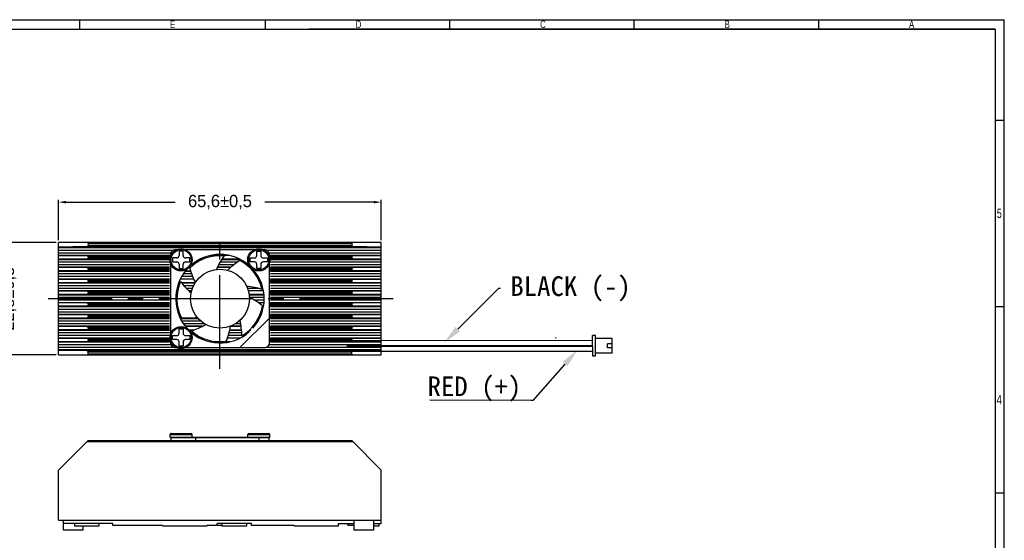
# Model space of a CAD drawing. Header units: millimetres. Extents: x 26 to 18293, y 26 to 4061.
# Tile 8 of 8: x 127 to 327, y 130 to 236. Entities that reach past the tile are written whole.
import ezdxf
from ezdxf import colors
from ezdxf.entities.mleader import LeaderData, LeaderLine
from ezdxf.math import Vec2, Vec3

# ---------------------------------------------------------------- set-up
doc = ezdxf.new("R2010")
doc.units = ezdxf.units.MM
doc.linetypes.add('CENTER2', pattern=[28.575, 19.05, -3.175, 3.175, -3.175])
for name, color, linetype in [('02___PRT_ALL_AXES', 7, 'Continuous'), ('dim', 4, 'Continuous'), ('Frame 圖框', 7, 'Continuous'), ('TXT', 2, 'Continuous')]:
    doc.layers.add(name, color=color, linetype=linetype)
doc.styles.add('TEXTSTYLE_1', font='txt')
doc.dimstyles.new('ISO-25', dxfattribs={"dimtxt": 2.5, "dimasz": 1.5, "dimexe": 0.5, "dimexo": 0.5, "dimgap": 1, "dimtad": 0, "dimdec": 1, "dimtxsty": 'Standard', "dimcen": 2.5, "dimadec": 0, "dimazin": 2, "dimtfac": 1, "dimtdec": 1, "dimtmove": 0, "dimatfit": 3, "dimfxl": 0, "dimarcsym": 0})

# ---------------------------------------------------------------- blocks, each defined once
blk = doc.blocks.new('*D52')
at = {"layer": 'Defpoints', "color": 0}
for p in [(200.27, 198.64), (134.67, 190.4), (200.27, 190.4)]:
    blk.add_point(p, dxfattribs=at)
at = {"layer": 'dim', "color": 0, "lineweight": -2}
for p, q in [((134.67, 190.9), (134.67, 199.14)), ((136.17, 198.64), (158.35, 198.64)), ((198.77, 198.64), (176.6, 198.64)), ((200.27, 190.9), (200.27, 199.14))]:
    blk.add_line(p, q, dxfattribs=at)
at = {"layer": 'dim', "color": 0}
for points in [[(136.17, 198.89), (136.17, 198.39), (134.67, 198.64)], [(198.77, 198.89), (198.77, 198.39), (200.27, 198.64)]]:
    blk.add_solid(points, dxfattribs=at)
at = {"layer": 'dim', "color": 0, "insert": (167.47, 198.64), "char_height": 2.5, "attachment_point": 5}
blk.add_mtext('65,6±0,5', dxfattribs=at)
blk = doc.blocks.new('*D53')
at = {"layer": 'Defpoints', "color": 0}
for p in [(134.67, 190.4), (124.58, 167.6), (134.67, 167.6)]:
    blk.add_point(p, dxfattribs=at)
at = {"layer": 'dim', "color": 0, "lineweight": -2}
for p, q in [((124.58, 191.9), (124.58, 193.4)), ((134.17, 190.4), (124.08, 190.4)), ((124.58, 190.4), (124.58, 188.12)), ((124.58, 167.6), (124.58, 169.87)), ((134.17, 167.6), (124.08, 167.6)), ((124.58, 166.1), (124.58, 164.6))]:
    blk.add_line(p, q, dxfattribs=at)
at = {"layer": 'dim', "color": 0}
for points in [[(124.33, 191.9), (124.83, 191.9), (124.58, 190.4)], [(124.33, 166.1), (124.83, 166.1), (124.58, 167.6)]]:
    blk.add_solid(points, dxfattribs=at)
at = {"layer": 'dim', "color": 0, "insert": (124.58, 179), "char_height": 2.5, "attachment_point": 5, "rotation": 90}
blk.add_mtext('22,8±0,5', dxfattribs=at)

msp = doc.modelspace()

# ---------------------------------------------------------------- linework, layer by layer
at = {"color": 1, "linetype": 'CENTER2'}
for p, q in [((167.47, 164.73), (167.47, 192.25)), ((202.69, 179), (132.54, 179))]:
    msp.add_line(p, q, dxfattribs=at)
at = {"color": 7, "linetype": 'Continuous'}
for p, q in [((134.67, 167.6), (134.67, 190.4)), ((200.27, 190.4), (134.67, 190.4)), ((134.67, 167.6), (134.67, 190.4)), ((200.27, 190.4), (134.67, 190.4)), ((140.67, 190.2), (140.67, 189.79)), ((141.67, 190.2), (140.67, 190.2)), ((140.67, 190.2), (140.67, 189.79)), ((194.27, 190.2), (140.67, 190.2)), ((194.27, 190.2), (193.27, 190.2)), ((194.27, 190.2), (194.27, 189.79)), ((194.27, 190.2), (194.27, 189.79)), ((200.27, 189.4), (200.27, 190.4)), ((200.27, 189.4), (200.27, 190.4)), ((140.47, 189.59), (134.67, 189.51)), ((140.47, 189.59), (134.67, 189.51)), ((134.67, 189.4), (141.67, 189.4)), ((134.67, 189.4), (200.27, 189.4)), ((134.67, 188.9), (141.67, 188.9)), ((134.67, 188.9), (158.05, 188.9)), ((141.67, 188.29), (134.67, 188.29)), ((157.52, 188.29), (134.67, 188.29)), ((141.67, 189.59), (140.47, 189.59)), ((194.47, 189.59), (140.47, 189.59)), ((141.67, 189.79), (140.67, 189.79)), ((194.27, 189.79), (140.67, 189.79)), ((159.17, 188.65), (159.17, 187.8)), ((159.97, 188.65), (159.17, 188.65)), ((159.97, 187.8), (159.97, 188.65)), ((174.97, 188.65), (175.77, 188.65)), ((174.97, 187.8), (174.97, 188.65)), ((175.77, 188.65), (175.77, 187.8)), ((176.89, 188.9), (200.27, 188.9)), ((200.27, 188.29), (177.43, 188.29)), ((194.27, 189.79), (193.27, 189.79)), ((194.47, 189.59), (193.27, 189.59)), ((193.27, 189.4), (200.27, 189.4)), ((193.27, 188.9), (200.27, 188.9)), ((200.27, 188.29), (193.27, 188.29)), ((200.27, 189.51), (194.47, 189.59)), ((200.27, 189.51), (194.47, 189.59)), ((141.67, 187.79), (134.67, 187.79)), ((157.22, 187.79), (134.67, 187.79)), ((140.47, 187.7), (134.67, 187.74)), ((140.47, 187.7), (134.67, 187.74)), ((140.47, 187.1), (134.67, 187.06)), ((140.47, 187.1), (134.67, 187.06)), ((134.67, 187), (141.67, 187)), ((134.67, 187), (157.22, 187)), ((134.67, 186.5), (141.67, 186.5)), ((134.67, 186.5), (157.22, 186.5)), ((141.67, 187.7), (140.47, 187.7)), ((157.2, 187.7), (140.47, 187.7)), ((141.67, 187.1), (140.47, 187.1)), ((157.17, 187.1), (140.47, 187.1)), ((140.67, 187.5), (140.67, 187.3)), ((141.67, 187.5), (140.67, 187.5)), ((140.67, 187.5), (140.67, 187.3)), ((157.18, 187.5), (140.67, 187.5)), ((141.67, 187.3), (140.67, 187.3)), ((157.17, 187.3), (140.67, 187.3)), ((157.17, 187.03), (157.17, 187.35)), ((157.22, 187.03), (157.17, 187.03)), ((157.47, 187.77), (157.22, 187.77)), ((157.82, 187.3), (157.82, 186.5)), ((158.67, 187.3), (157.82, 187.3)), ((157.82, 186.5), (158.67, 186.5)), ((161.32, 187.3), (160.47, 187.3)), ((160.47, 186.5), (161.32, 186.5)), ((161.32, 186.5), (161.32, 187.3)), ((162.52, 186.5), (162.97, 186.5)), ((163.37, 187), (163.94, 187)), ((164, 187.03), (163.43, 187.03)), ((169.46, 187.77), (165.49, 187.77)), ((169.36, 187.79), (165.59, 187.79)), ((167.53, 186.5), (171.11, 186.5)), ((167.83, 187), (171.57, 187)), ((171.52, 187.03), (167.85, 187.03)), ((171.97, 186.5), (172.43, 186.5)), ((173.62, 187.3), (174.47, 187.3)), ((173.62, 186.5), (173.62, 187.3)), ((174.47, 186.5), (173.62, 186.5)), ((176.27, 187.3), (177.12, 187.3)), ((177.12, 186.5), (176.27, 186.5)), ((177.12, 187.3), (177.12, 186.5)), ((177.73, 187.77), (177.47, 187.77)), ((200.27, 187.79), (177.73, 187.79)), ((177.77, 187.03), (177.73, 187.03)), ((177.73, 187), (200.27, 187)), ((177.73, 186.5), (200.27, 186.5)), ((194.47, 187.7), (177.74, 187.7)), ((194.27, 187.5), (177.77, 187.5)), ((177.77, 187.03), (177.77, 187.35)), ((194.27, 187.3), (177.77, 187.3)), ((194.47, 187.1), (177.77, 187.1)), ((200.27, 187.79), (193.27, 187.79)), ((194.47, 187.7), (193.27, 187.7)), ((194.27, 187.5), (193.27, 187.5)), ((194.27, 187.3), (193.27, 187.3)), ((194.47, 187.1), (193.27, 187.1)), ((193.27, 187), (200.27, 187)), ((193.27, 186.5), (200.27, 186.5)), ((194.27, 187.5), (194.27, 187.3)), ((194.27, 187.5), (194.27, 187.3)), ((200.27, 187.74), (194.47, 187.7)), ((200.27, 187.74), (194.47, 187.7)), ((200.27, 187.06), (194.47, 187.1)), ((200.27, 187.06), (194.47, 187.1)), ((200.27, 187), (200.27, 187.79)), ((200.27, 187), (200.27, 187.79)), ((141.67, 185.89), (134.67, 185.89)), ((157.22, 185.89), (134.67, 185.89)), ((141.67, 185.39), (134.67, 185.39)), ((157.22, 185.39), (134.67, 185.39)), ((140.47, 185.3), (134.67, 185.34)), ((140.47, 185.3), (134.67, 185.34)), ((140.47, 184.7), (134.67, 184.66)), ((140.47, 184.7), (134.67, 184.66)), ((134.67, 184.6), (141.67, 184.6)), ((134.67, 184.6), (157.22, 184.6)), ((141.67, 185.3), (140.47, 185.3)), ((157.17, 185.3), (140.47, 185.3)), ((141.67, 184.7), (140.47, 184.7)), ((157.17, 184.7), (140.47, 184.7)), ((140.67, 185.1), (140.67, 184.9)), ((141.67, 185.1), (140.67, 185.1)), ((140.67, 185.1), (140.67, 184.9)), ((157.17, 185.1), (140.67, 185.1)), ((141.67, 184.9), (140.67, 184.9)), ((157.17, 184.9), (140.67, 184.9)), ((157.17, 184.63), (157.17, 185.37)), ((157.22, 185.37), (157.17, 185.37)), ((157.22, 184.63), (157.17, 184.63)), ((159.17, 186), (159.17, 185.15)), ((159.17, 185.15), (159.97, 185.15)), ((159.97, 185.15), (159.97, 186)), ((160.44, 184.6), (161.51, 184.6)), ((161.51, 184.63), (160.46, 184.63)), ((161.47, 185.37), (161.22, 185.37)), ((161.5, 185.39), (161.24, 185.39)), ((162.09, 185.89), (161.69, 185.89)), ((169.67, 185.37), (166.95, 185.37)), ((169.7, 185.39), (166.97, 185.39)), ((170.29, 185.89), (167.21, 185.89)), ((173.25, 185.89), (172.86, 185.89)), ((173.7, 185.39), (173.44, 185.39)), ((173.73, 185.37), (173.47, 185.37)), ((174.48, 184.63), (174.17, 184.63)), ((174.19, 184.6), (174.51, 184.6)), ((174.97, 185.15), (174.97, 186)), ((175.77, 185.15), (174.97, 185.15)), ((175.77, 186), (175.77, 185.15)), ((200.27, 185.89), (177.73, 185.89)), ((200.27, 185.39), (177.73, 185.39)), ((177.77, 185.37), (177.73, 185.37)), ((177.77, 184.63), (177.73, 184.63)), ((177.73, 184.6), (200.27, 184.6)), ((177.77, 184.63), (177.77, 185.37)), ((194.47, 185.3), (177.77, 185.3)), ((194.27, 185.1), (177.77, 185.1)), ((194.27, 184.9), (177.77, 184.9)), ((194.47, 184.7), (177.77, 184.7)), ((200.27, 185.89), (193.27, 185.89)), ((200.27, 185.39), (193.27, 185.39)), ((194.47, 185.3), (193.27, 185.3)), ((194.27, 185.1), (193.27, 185.1)), ((194.27, 184.9), (193.27, 184.9)), ((194.47, 184.7), (193.27, 184.7)), ((193.27, 184.6), (200.27, 184.6)), ((194.27, 185.1), (194.27, 184.9)), ((194.27, 185.1), (194.27, 184.9)), ((200.27, 185.34), (194.47, 185.3)), ((200.27, 185.34), (194.47, 185.3)), ((200.27, 184.66), (194.47, 184.7)), ((200.27, 184.66), (194.47, 184.7)), ((200.27, 184.6), (200.27, 185.39)), ((200.27, 184.6), (200.27, 185.39)), ((134.67, 184.1), (141.67, 184.1)), ((134.67, 184.1), (157.22, 184.1)), ((141.67, 183.49), (134.67, 183.49)), ((157.22, 183.49), (134.67, 183.49)), ((141.67, 182.99), (134.67, 182.99)), ((157.22, 182.99), (134.67, 182.99)), ((140.47, 182.9), (134.67, 182.94)), ((140.47, 182.9), (134.67, 182.94)), ((140.47, 182.3), (134.67, 182.26)), ((140.47, 182.3), (134.67, 182.26)), ((134.67, 182.2), (141.67, 182.2)), ((134.67, 182.2), (157.22, 182.2)), ((141.67, 182.9), (140.47, 182.9)), ((157.17, 182.9), (140.47, 182.9)), ((141.67, 182.3), (140.47, 182.3)), ((157.17, 182.3), (140.47, 182.3)), ((140.67, 182.7), (140.67, 182.5)), ((141.67, 182.7), (140.67, 182.7)), ((140.67, 182.7), (140.67, 182.5)), ((157.17, 182.7), (140.67, 182.7)), ((141.67, 182.5), (140.67, 182.5)), ((157.17, 182.5), (140.67, 182.5)), ((157.17, 182.23), (157.17, 182.97)), ((157.22, 182.97), (157.17, 182.97)), ((157.22, 182.23), (157.17, 182.23)), ((159.07, 182.2), (159.33, 182.2)), ((159.34, 182.23), (159.08, 182.23)), ((162.13, 182.97), (159.4, 182.97)), ((162.12, 182.99), (159.42, 182.99)), ((162.42, 182.23), (159.64, 182.23)), ((159.66, 182.2), (162.4, 182.2)), ((161.91, 183.49), (159.68, 183.49)), ((160.06, 184.1), (161.68, 184.1)), ((174.58, 184.1), (174.88, 184.1)), ((175.27, 183.49), (174.98, 183.49)), ((175.53, 182.99), (175.26, 182.99)), ((175.54, 182.97), (175.27, 182.97)), ((175.87, 182.23), (175.6, 182.23)), ((175.61, 182.2), (175.88, 182.2)), ((177.73, 184.1), (200.27, 184.1)), ((200.27, 183.49), (177.73, 183.49)), ((200.27, 182.99), (177.73, 182.99)), ((177.77, 182.97), (177.73, 182.97)), ((177.77, 182.23), (177.73, 182.23)), ((177.73, 182.2), (200.27, 182.2)), ((177.77, 182.23), (177.77, 182.97)), ((194.47, 182.9), (177.77, 182.9)), ((194.27, 182.7), (177.77, 182.7)), ((194.27, 182.5), (177.77, 182.5)), ((194.47, 182.3), (177.77, 182.3)), ((193.27, 184.1), (200.27, 184.1)), ((200.27, 183.49), (193.27, 183.49)), ((200.27, 182.99), (193.27, 182.99)), ((194.47, 182.9), (193.27, 182.9)), ((194.27, 182.7), (193.27, 182.7)), ((194.27, 182.5), (193.27, 182.5)), ((194.47, 182.3), (193.27, 182.3)), ((193.27, 182.2), (200.27, 182.2)), ((194.27, 182.7), (194.27, 182.5)), ((194.27, 182.7), (194.27, 182.5)), ((200.27, 182.94), (194.47, 182.9)), ((200.27, 182.94), (194.47, 182.9)), ((200.27, 182.26), (194.47, 182.3)), ((200.27, 182.26), (194.47, 182.3)), ((200.27, 182.2), (200.27, 182.99)), ((200.27, 182.2), (200.27, 182.99)), ((134.67, 181.7), (141.67, 181.7)), ((134.67, 181.7), (157.22, 181.7)), ((141.67, 181.09), (134.67, 181.09)), ((157.22, 181.09), (134.67, 181.09)), ((141.67, 180.59), (134.67, 180.59)), ((157.22, 180.59), (134.67, 180.59)), ((140.47, 180.5), (134.67, 180.54)), ((140.47, 180.5), (134.67, 180.54)), ((141.67, 180.5), (140.47, 180.5)), ((157.17, 180.5), (140.47, 180.5)), ((140.67, 180.3), (140.67, 180.1)), ((141.67, 180.3), (140.67, 180.3)), ((140.67, 180.3), (140.67, 180.1)), ((157.17, 180.3), (140.67, 180.3)), ((157.17, 179.83), (157.17, 180.57)), ((157.22, 180.57), (157.17, 180.57)), ((158.86, 180.57), (158.61, 180.57)), ((158.87, 180.59), (158.62, 180.59)), ((158.98, 181.09), (158.73, 181.09)), ((158.9, 181.7), (159.15, 181.7)), ((160.07, 181.7), (162.12, 181.7)), ((161.85, 181.09), (160.62, 181.09)), ((161.69, 180.59), (161.12, 180.59)), ((161.68, 180.57), (161.15, 180.57)), ((175.33, 181.09), (173.09, 181.09)), ((176.33, 180.59), (173.25, 180.59)), ((176.33, 180.57), (173.26, 180.57)), ((175.79, 181.7), (176.05, 181.7)), ((176.22, 181.09), (175.97, 181.09)), ((177.73, 181.7), (200.27, 181.7)), ((200.27, 181.09), (177.73, 181.09)), ((200.27, 180.59), (177.73, 180.59)), ((177.77, 180.57), (177.73, 180.57)), ((177.77, 179.83), (177.77, 180.57)), ((194.47, 180.5), (177.77, 180.5)), ((194.27, 180.3), (177.77, 180.3)), ((193.27, 181.7), (200.27, 181.7)), ((200.27, 181.09), (193.27, 181.09)), ((200.27, 180.59), (193.27, 180.59)), ((194.47, 180.5), (193.27, 180.5)), ((194.27, 180.3), (193.27, 180.3)), ((194.27, 180.3), (194.27, 180.1)), ((194.27, 180.3), (194.27, 180.1)), ((200.27, 180.54), (194.47, 180.5)), ((200.27, 180.54), (194.47, 180.5)), ((200.27, 179.8), (200.27, 180.59)), ((200.27, 179.8), (200.27, 180.59)), ((140.47, 179.9), (134.67, 179.86)), ((140.47, 179.9), (134.67, 179.86)), ((134.67, 179.8), (141.67, 179.8)), ((134.67, 179.8), (157.22, 179.8)), ((134.67, 179.3), (141.67, 179.3)), ((134.67, 179.3), (157.22, 179.3)), ((141.67, 178.69), (134.67, 178.69)), ((157.22, 178.69), (134.67, 178.69)), ((141.67, 178.19), (134.67, 178.19)), ((157.22, 178.19), (134.67, 178.19)), ((141.67, 179.9), (140.47, 179.9)), ((157.17, 179.9), (140.47, 179.9)), ((141.67, 180.1), (140.67, 180.1)), ((157.17, 180.1), (140.67, 180.1)), ((157.22, 179.83), (157.17, 179.83)), ((157.17, 177.43), (157.17, 178.17)), ((157.22, 178.17), (157.17, 178.17)), ((158.48, 179.3), (158.73, 179.3)), ((158.73, 178.69), (158.48, 178.69)), ((158.76, 179.83), (158.51, 179.83)), ((158.51, 179.8), (158.76, 179.8)), ((158.76, 178.19), (158.51, 178.19)), ((158.76, 178.17), (158.51, 178.17)), ((176.43, 179.83), (173.41, 179.83)), ((173.41, 179.8), (176.43, 179.8)), ((173.46, 179.3), (176.46, 179.3)), ((176.46, 178.69), (174.51, 178.69)), ((176.43, 178.19), (175.27, 178.19)), ((176.43, 178.17), (175.31, 178.17)), ((177.77, 179.83), (177.73, 179.83)), ((177.73, 179.8), (200.27, 179.8)), ((177.73, 179.3), (200.27, 179.3)), ((200.27, 178.69), (177.73, 178.69)), ((200.27, 178.19), (177.73, 178.19)), ((177.77, 178.17), (177.73, 178.17)), ((194.27, 180.1), (177.77, 180.1)), ((194.47, 179.9), (177.77, 179.9)), ((177.77, 177.43), (177.77, 178.17)), ((194.27, 180.1), (193.27, 180.1)), ((194.47, 179.9), (193.27, 179.9)), ((193.27, 179.8), (200.27, 179.8)), ((193.27, 179.3), (200.27, 179.3)), ((200.27, 178.69), (193.27, 178.69)), ((200.27, 178.19), (193.27, 178.19)), ((200.27, 179.86), (194.47, 179.9)), ((200.27, 179.86), (194.47, 179.9)), ((200.27, 177.4), (200.27, 178.19)), ((200.27, 177.4), (200.27, 178.19)), ((140.47, 178.1), (134.67, 178.14)), ((140.47, 178.1), (134.67, 178.14)), ((140.47, 177.5), (134.67, 177.46)), ((140.47, 177.5), (134.67, 177.46)), ((134.67, 177.4), (141.67, 177.4)), ((134.67, 177.4), (157.22, 177.4)), ((134.67, 176.9), (141.67, 176.9)), ((134.67, 176.9), (157.22, 176.9)), ((141.67, 176.29), (134.67, 176.29)), ((157.22, 176.29), (134.67, 176.29)), ((141.67, 178.1), (140.47, 178.1)), ((157.17, 178.1), (140.47, 178.1)), ((141.67, 177.5), (140.47, 177.5)), ((157.17, 177.5), (140.47, 177.5)), ((140.67, 177.9), (140.67, 177.7)), ((141.67, 177.9), (140.67, 177.9)), ((140.67, 177.9), (140.67, 177.7)), ((157.17, 177.9), (140.67, 177.9)), ((141.67, 177.7), (140.67, 177.7)), ((157.17, 177.7), (140.67, 177.7)), ((157.22, 177.43), (157.17, 177.43)), ((158.86, 177.43), (158.61, 177.43)), ((158.62, 177.4), (158.87, 177.4)), ((158.73, 176.9), (158.98, 176.9)), ((159.15, 176.29), (158.9, 176.29)), ((176.05, 176.29), (175.79, 176.29)), ((175.97, 176.9), (176.22, 176.9)), ((176.07, 177.4), (176.33, 177.4)), ((176.33, 177.43), (176.08, 177.43)), ((177.77, 177.43), (177.73, 177.43)), ((177.73, 177.4), (200.27, 177.4)), ((177.73, 176.9), (200.27, 176.9)), ((200.27, 176.29), (177.73, 176.29)), ((194.47, 178.1), (177.77, 178.1)), ((194.27, 177.9), (177.77, 177.9)), ((194.27, 177.7), (177.77, 177.7)), ((194.47, 177.5), (177.77, 177.5)), ((194.47, 178.1), (193.27, 178.1)), ((194.27, 177.9), (193.27, 177.9)), ((194.27, 177.7), (193.27, 177.7)), ((194.47, 177.5), (193.27, 177.5)), ((193.27, 177.4), (200.27, 177.4)), ((193.27, 176.9), (200.27, 176.9)), ((200.27, 176.29), (193.27, 176.29)), ((194.27, 177.9), (194.27, 177.7)), ((194.27, 177.9), (194.27, 177.7)), ((200.27, 178.14), (194.47, 178.1)), ((200.27, 178.14), (194.47, 178.1)), ((200.27, 177.46), (194.47, 177.5)), ((200.27, 177.46), (194.47, 177.5)), ((141.67, 175.79), (134.67, 175.79)), ((157.22, 175.79), (134.67, 175.79)), ((140.47, 175.7), (134.67, 175.74)), ((140.47, 175.7), (134.67, 175.74)), ((140.47, 175.1), (134.67, 175.06)), ((140.47, 175.1), (134.67, 175.06)), ((134.67, 175), (141.67, 175)), ((134.67, 175), (157.22, 175)), ((134.67, 174.5), (141.67, 174.5)), ((134.67, 174.5), (157.22, 174.5)), ((141.67, 175.7), (140.47, 175.7)), ((157.17, 175.7), (140.47, 175.7)), ((141.67, 175.1), (140.47, 175.1)), ((157.17, 175.1), (140.47, 175.1)), ((140.67, 175.5), (140.67, 175.3)), ((141.67, 175.5), (140.67, 175.5)), ((140.67, 175.5), (140.67, 175.3)), ((157.17, 175.5), (140.67, 175.5)), ((141.67, 175.3), (140.67, 175.3)), ((157.17, 175.3), (140.67, 175.3)), ((157.17, 175.03), (157.17, 175.77)), ((157.22, 175.77), (157.17, 175.77)), ((157.22, 175.03), (157.17, 175.03)), ((159.33, 175.79), (159.07, 175.79)), ((159.34, 175.77), (159.08, 175.77)), ((162.98, 175.03), (159.4, 175.03)), ((159.42, 175), (163, 175)), ((159.68, 174.5), (163.5, 174.5)), ((171.44, 174.5), (171.56, 174.5)), ((174.98, 174.5), (175.27, 174.5)), ((175.26, 175), (175.53, 175)), ((175.54, 175.03), (175.27, 175.03)), ((175.87, 175.77), (175.6, 175.77)), ((175.88, 175.79), (175.61, 175.79)), ((200.27, 175.79), (177.73, 175.79)), ((177.77, 175.77), (177.73, 175.77)), ((177.77, 175.03), (177.73, 175.03)), ((177.73, 175), (200.27, 175)), ((177.73, 174.5), (200.27, 174.5)), ((177.77, 175.03), (177.77, 175.77)), ((194.47, 175.7), (177.77, 175.7)), ((194.27, 175.5), (177.77, 175.5)), ((194.27, 175.3), (177.77, 175.3)), ((194.47, 175.1), (177.77, 175.1)), ((200.27, 175.79), (193.27, 175.79)), ((194.47, 175.7), (193.27, 175.7)), ((194.27, 175.5), (193.27, 175.5)), ((194.27, 175.3), (193.27, 175.3)), ((194.47, 175.1), (193.27, 175.1)), ((193.27, 175), (200.27, 175)), ((193.27, 174.5), (200.27, 174.5)), ((194.27, 175.5), (194.27, 175.3)), ((194.27, 175.5), (194.27, 175.3)), ((200.27, 175.74), (194.47, 175.7)), ((200.27, 175.74), (194.47, 175.7)), ((200.27, 175.06), (194.47, 175.1)), ((200.27, 175.06), (194.47, 175.1)), ((200.27, 175), (200.27, 175.79)), ((200.27, 175), (200.27, 175.79)), ((141.67, 173.89), (134.67, 173.89)), ((157.22, 173.89), (134.67, 173.89)), ((141.67, 173.39), (134.67, 173.39)), ((157.22, 173.39), (134.67, 173.39)), ((140.47, 173.3), (134.67, 173.34)), ((140.47, 173.3), (134.67, 173.34)), ((140.47, 172.7), (134.67, 172.66)), ((140.47, 172.7), (134.67, 172.66)), ((134.67, 172.6), (141.67, 172.6)), ((134.67, 172.6), (157.22, 172.6)), ((141.67, 173.3), (140.47, 173.3)), ((157.17, 173.3), (140.47, 173.3)), ((141.67, 172.7), (140.47, 172.7)), ((157.17, 172.7), (140.47, 172.7)), ((140.67, 173.1), (140.67, 172.9)), ((141.67, 173.1), (140.67, 173.1)), ((140.67, 173.1), (140.67, 172.9)), ((157.17, 173.1), (140.67, 173.1)), ((141.67, 172.9), (140.67, 172.9)), ((157.17, 172.9), (140.67, 172.9)), ((157.17, 172.63), (157.17, 173.37)), ((157.22, 173.37), (157.17, 173.37)), ((157.22, 172.63), (157.17, 172.63)), ((159.17, 172.85), (159.97, 172.85)), ((159.17, 172), (159.17, 172.85)), ((159.97, 172.85), (159.97, 172)), ((164.32, 173.89), (160.06, 173.89)), ((163.88, 173.39), (160.44, 173.39)), ((163.83, 173.37), (160.46, 173.37)), ((162.2, 172.63), (161.11, 172.63)), ((161.14, 172.6), (162.13, 172.6)), ((171.86, 172.63), (169.45, 172.63)), ((169.45, 172.6), (171.86, 172.6)), ((171.77, 173.37), (169.53, 173.37)), ((171.77, 173.39), (169.6, 173.39)), ((171.68, 173.89), (170.62, 173.89)), ((173.44, 172.6), (173.7, 172.6)), ((173.73, 172.63), (173.47, 172.63)), ((174.48, 173.37), (174.17, 173.37)), ((174.51, 173.39), (174.19, 173.39)), ((174.88, 173.89), (174.58, 173.89)), ((200.27, 173.89), (177.73, 173.89)), ((200.27, 173.39), (177.73, 173.39)), ((177.77, 173.37), (177.73, 173.37)), ((177.77, 172.63), (177.73, 172.63)), ((177.73, 172.6), (200.27, 172.6)), ((177.77, 172.63), (177.77, 173.37)), ((194.47, 173.3), (177.77, 173.3)), ((194.27, 173.1), (177.77, 173.1)), ((194.27, 172.9), (177.77, 172.9)), ((194.47, 172.7), (177.77, 172.7)), ((200.27, 173.89), (193.27, 173.89)), ((200.27, 173.39), (193.27, 173.39)), ((194.47, 173.3), (193.27, 173.3)), ((194.27, 173.1), (193.27, 173.1)), ((194.27, 172.9), (193.27, 172.9)), ((194.47, 172.7), (193.27, 172.7)), ((193.27, 172.6), (200.27, 172.6)), ((194.27, 173.1), (194.27, 172.9)), ((194.27, 173.1), (194.27, 172.9)), ((200.27, 173.34), (194.47, 173.3)), ((200.27, 173.34), (194.47, 173.3)), ((200.27, 172.66), (194.47, 172.7)), ((200.27, 172.66), (194.47, 172.7)), ((200.27, 167.6), (200.27, 173.89)), ((200.27, 167.6), (200.27, 173.89)), ((134.67, 172.1), (141.67, 172.1)), ((134.67, 172.1), (157.22, 172.1)), ((141.67, 171.49), (134.67, 171.49)), ((157.22, 171.49), (134.67, 171.49)), ((141.67, 170.99), (134.67, 170.99)), ((157.22, 170.99), (134.67, 170.99)), ((140.47, 170.9), (134.67, 170.94)), ((140.47, 170.9), (134.67, 170.94)), ((140.47, 170.3), (134.67, 170.26)), ((140.47, 170.3), (134.67, 170.26)), ((134.67, 170.2), (141.67, 170.2)), ((134.67, 170.2), (157.22, 170.2)), ((141.67, 170.9), (140.47, 170.9)), ((157.17, 170.9), (140.47, 170.9)), ((141.67, 170.3), (140.47, 170.3)), ((157.22, 170.3), (140.47, 170.3)), ((140.67, 170.7), (140.67, 170.5)), ((141.67, 170.7), (140.67, 170.7)), ((140.67, 170.7), (140.67, 170.5)), ((157.17, 170.7), (140.67, 170.7)), ((141.67, 170.5), (140.67, 170.5)), ((157.19, 170.5), (140.67, 170.5)), ((157.17, 170.75), (157.17, 170.97)), ((157.22, 170.97), (157.17, 170.97)), ((157.47, 170.23), (157.24, 170.23)), ((157.82, 171.5), (158.67, 171.5)), ((157.82, 170.7), (157.82, 171.5)), ((158.67, 170.7), (157.82, 170.7)), ((159.17, 169.35), (159.17, 170.2)), ((159.97, 170.2), (159.97, 169.35)), ((160.47, 171.5), (161.32, 171.5)), ((161.32, 170.7), (160.47, 170.7)), ((161.32, 171.5), (161.32, 170.7)), ((161.69, 172.1), (162.09, 172.1)), ((162.97, 171.49), (162.52, 171.49)), ((163.94, 170.99), (163.37, 170.99)), ((164, 170.97), (163.43, 170.97)), ((169.46, 170.23), (165.49, 170.23)), ((165.59, 170.2), (169.36, 170.2)), ((171.52, 170.97), (169, 170.97)), ((171.57, 170.99), (169.01, 170.99)), ((171.91, 171.49), (169.17, 171.49)), ((169.33, 172.1), (171.9, 172.1)), ((172.43, 171.49), (171.97, 171.49)), ((172.86, 172.1), (173.25, 172.1)), ((177.7, 170.23), (177.47, 170.23)), ((194.47, 170.3), (177.72, 170.3)), ((177.73, 172.1), (200.27, 172.1)), ((200.27, 171.49), (177.73, 171.49)), ((200.27, 170.99), (177.73, 170.99)), ((177.77, 170.97), (177.73, 170.97)), ((177.73, 170.2), (200.27, 170.2)), ((194.27, 170.5), (177.76, 170.5)), ((177.77, 170.75), (177.77, 170.97)), ((194.47, 170.9), (177.77, 170.9)), ((194.27, 170.7), (177.77, 170.7)), ((193.27, 172.1), (200.27, 172.1)), ((200.27, 171.49), (193.27, 171.49)), ((200.27, 170.99), (193.27, 170.99)), ((194.47, 170.9), (193.27, 170.9)), ((194.27, 170.7), (193.27, 170.7)), ((194.27, 170.5), (193.27, 170.5)), ((243.22, 170.47), (193.27, 170.45)), ((194.47, 170.3), (193.27, 170.3)), ((193.27, 170.2), (200.27, 170.2)), ((194.27, 170.7), (194.27, 170.5)), ((194.27, 170.7), (194.27, 170.5)), ((200.27, 170.94), (194.47, 170.9)), ((200.27, 170.94), (194.47, 170.9)), ((200.27, 170.26), (194.47, 170.3)), ((200.27, 170.26), (194.47, 170.3)), ((243.81, 171.5), (243.21, 171.5)), ((247.22, 170.9), (243.82, 170.9)), ((134.67, 169.7), (141.67, 169.7)), ((134.67, 169.7), (157.52, 169.7)), ((141.67, 169.09), (134.67, 169.09)), ((141.67, 169.09), (134.67, 169.09)), ((158.05, 169.09), (134.67, 169.09)), ((141.67, 168.59), (134.67, 168.59)), ((200.27, 168.59), (134.67, 168.59)), ((140.47, 168.5), (134.67, 168.54)), ((140.47, 168.4), (134.67, 168.48)), ((141.67, 168.5), (140.47, 168.5)), ((140.47, 168.4), (194.47, 168.4)), ((140.67, 168.3), (140.67, 168.1)), ((141.67, 168.3), (140.67, 168.3)), ((140.67, 167.8), (140.67, 168.2)), ((140.67, 167.8), (140.67, 168.2)), ((140.67, 168.2), (194.27, 168.2)), ((159.97, 169.35), (159.17, 169.35)), ((200.27, 169.09), (176.89, 169.09)), ((177.43, 169.7), (200.27, 169.7)), ((193.27, 169.7), (200.27, 169.7)), ((243.23, 169.47), (193.27, 169.45)), ((243.23, 169.27), (193.27, 169.25)), ((200.27, 169.09), (193.27, 169.09)), ((200.27, 168.59), (193.27, 168.59)), ((193.27, 168.4), (194.47, 168.4)), ((243.24, 168.27), (193.27, 168.25)), ((193.27, 168.2), (194.27, 168.2)), ((194.27, 167.8), (194.27, 168.2)), ((194.27, 167.8), (194.27, 168.2)), ((200.27, 168.48), (194.47, 168.4)), ((200.27, 168.48), (194.47, 168.4)), ((247.24, 169.8), (246.23, 169.8)), ((247.24, 169), (246.23, 169)), ((134.67, 167.6), (200.27, 167.6)), ((134.67, 167.6), (200.27, 167.6)), ((140.67, 167.8), (141.67, 167.8)), ((140.67, 167.8), (194.27, 167.8)), ((193.27, 167.8), (194.27, 167.8)), ((243.85, 167.3), (243.25, 167.3)), ((247.24, 167.9), (243.84, 167.9)), ((140.67, 150.16), (134.67, 144.16)), ((140.67, 150.16), (194.27, 150.16)), ((157.32, 151.36), (161.82, 151.36)), ((157.32, 150.76), (157.32, 151.36)), ((157.47, 150.76), (157.47, 150.16)), ((157.52, 151.56), (161.62, 151.56)), ((161.82, 150.76), (161.82, 151.36)), ((162.47, 150.76), (162.47, 150.16)), ((173.12, 151.36), (177.62, 151.36)), ((173.12, 150.76), (173.12, 151.36)), ((173.32, 151.56), (177.42, 151.56)), ((177.62, 150.76), (177.62, 151.36)), ((200.27, 144.16), (194.27, 150.16)), ((140.47, 149.96), (194.47, 149.96)), ((134.67, 133.96), (134.67, 144.16)), ((200.27, 133.26), (200.27, 144.16)), ((134.67, 133.96), (200.27, 133.96)), ((135.67, 131.96), (135.67, 133.96)), ((145.67, 133.26), (135.67, 133.26)), ((137.87, 133.26), (137.87, 132.76)), ((142.87, 132.76), (137.87, 132.76)), ((139.67, 131.96), (139.67, 132.76)), ((142.87, 133.26), (142.87, 132.76)), ((145.67, 132.86), (145.67, 133.26)), ((155.77, 132.86), (145.67, 132.86)), ((155.77, 132.86), (155.77, 132.73)), ((164.77, 132.73), (155.77, 132.73)), ((167.87, 132.86), (164.77, 132.86)), ((164.77, 132.86), (164.77, 132.73)), ((173.87, 133.26), (166.87, 133.26)), ((166.87, 132.86), (166.87, 133.26)), ((167.87, 133.26), (167.87, 132.76)), ((172.87, 132.76), (167.87, 132.76)), ((172.87, 133.26), (172.87, 132.76)), ((173.87, 132.86), (173.87, 133.26)), ((182.57, 132.86), (173.87, 132.86)), ((182.57, 132.86), (182.57, 132.73)), ((191.57, 132.73), (182.57, 132.73)), ((191.57, 133.26), (194.67, 133.26)), ((191.57, 132.73), (191.57, 133.26)), ((193.47, 133.26), (193.47, 132.86)), ((194.67, 132.86), (193.47, 132.86)), ((198.67, 133.26), (200.27, 133.26)), ((199.77, 132.76), (198.67, 132.76)), ((199.77, 133.26), (199.77, 132.76))]:
    msp.add_line(p, q, dxfattribs=at)
for p, q in [((171.47, 169), (177.47, 175)), ((243.25, 167.3), (243.21, 171.5)), ((243.85, 167.3), (243.81, 171.5)), ((247.24, 167.9), (247.22, 170.9)), ((247.24, 167.9), (247.22, 170.9)), ((246.23, 169), (246.23, 169.8)), ((177.62, 150.76), (157.32, 150.76)), ((157.47, 150.76), (177.47, 150.76))]:
    msp.add_line(p, q)
for points in [[(157.47, 187.7), (157.47, 188, -0.414214), (158.47, 189), (158.76, 189)], [(176.18, 189), (176.47, 189, -0.414214), (177.47, 188), (177.47, 186.09)], [(176.18, 169), (158.47, 169, -0.414214), (157.47, 170), (157.47, 186.09)], [(177.47, 170.29), (177.47, 170, -0.414214), (176.47, 169), (176.18, 169)]]:
    msp.add_lwpolyline(points, format="xyb")
for points in [[(160.38, 189), (176.18, 189)], [(177.47, 186.09), (177.47, 170.29)]]:
    msp.add_lwpolyline(points)
for centre, radius in [((159.57, 186.9), 2.25), ((159.57, 186.9), 2.05), ((175.37, 186.9), 2.25), ((175.37, 186.9), 2.05), ((159.57, 171.1), 2.25), ((159.57, 171.1), 2.05)]:
    msp.add_circle(centre, radius, dxfattribs=at)
for centre, radius, start, end in [((159.17, 187.35), 2, 167.8939, 180), ((158.67, 187.8), 0.5, 270, 0), ((158.67, 186), 0.5, 0, 90), ((160.47, 187.8), 0.5, 180, 270), ((160.47, 186), 0.5, 90, 180), ((174.47, 187.8), 0.5, 270, 0), ((174.47, 186), 0.5, 0, 90), ((176.27, 187.8), 0.5, 180, 270), ((176.27, 186), 0.5, 90, 180), ((175.77, 187.35), 2, 0, 12.1061), ((159.17, 170.75), 2, 180, 195.0536), ((158.67, 172), 0.5, 270, 0), ((158.67, 170.2), 0.5, 0, 90), ((160.47, 172), 0.5, 180, 270), ((160.47, 170.2), 0.5, 90, 180), ((175.77, 170.75), 2, 344.9464, 0), ((157.52, 151.36), 0.2, 90, 180), ((161.62, 151.36), 0.2, 0, 90), ((173.32, 151.36), 0.2, 90, 180), ((177.42, 151.36), 0.2, 0, 90)]:
    msp.add_arc(centre, radius, start, end, dxfattribs=at)
for centre, radius, start, end in [((167.47, 179), 8.75, 84.5147, 134.5147), ((179.24, 179.82), 13.48, 144.1988, 157.6052), ((178.69, 175.35), 13.48, 122.1988, 135.6052), ((167.47, 179), 8.75, 12.5147, 62.5147), ((174.41, 188.54), 13.48, 194.1988, 207.6052), ((167.47, 179), 8.75, 156.5147, 206.5147), ((170.33, 190.45), 13.48, 216.1988, 229.6052), ((171.89, 168.06), 13.48, 72.1988, 85.6052), ((167.47, 167.2), 13.48, 50.1988, 63.6052), ((167.47, 179), 8.75, 300.5147, 350.5147), ((160.54, 188.54), 13.48, 266.1988, 279.6052), ((158.43, 171.41), 13.48, 0.1988, 13.6052), ((157.46, 185.25), 13.48, 288.1988, 301.6052), ((167.47, 179), 8.75, 228.5147, 278.5147), ((156.25, 175.35), 13.48, 338.1988, 351.6052)]:
    msp.add_arc(centre, radius, start, end)
for centre, major_axis, ratio, start_param, end_param in [((140.47, 190.2), (0, 0.2), 1, -1.570796, 0), ((140.47, 190.2), (0.2, 0), 1, 0, 1.570796), ((194.47, 190.2), (0.2, 0), 1, 1.570796, 3.141593), ((194.47, 190.2), (0.2, 0), 1, 1.570796, 3.141593), ((140.47, 189.79), (0, 0.2), 1, -3.127705, -1.570796), ((140.47, 189.79), (0.2, 0), 1, -1.556908, 0), ((194.47, 189.79), (0, 0.2), 1, -4.712389, -3.155481), ((194.47, 189.79), (0.2, 0), 1, -3.141593, -1.584684), ((140.47, 187.5), (0, 0.2), 1, -1.570796, -0.006944), ((140.47, 187.5), (0.2, 0), 1, 0, 1.563852), ((140.47, 187.3), (0, 0.2), 1, -3.134648, -1.570796), ((140.47, 187.3), (0.2, 0), 1, -1.563852, 0), ((194.47, 187.5), (0.2, 0), 1, 1.577741, 3.141593), ((194.47, 187.5), (0.2, 0), 1, 1.577741, 3.141593), ((194.47, 187.3), (0, 0.2), 1, -4.712389, -3.148537), ((194.47, 187.3), (0.2, 0), 1, 3.141593, 4.705445), ((140.47, 185.1), (0.2, 0), 1, 0, 1.563852), ((140.47, 185.1), (0.2, 0), 1, 0, 1.563852), ((140.47, 184.9), (0.2, 0), 1, -1.563852, 0), ((140.47, 184.9), (0.2, 0), 1, -1.563852, 0), ((194.47, 185.1), (0.2, 0), 1, 1.577741, 3.141593), ((194.47, 185.1), (0, 0.2), 1, 0.006944, 1.570796), ((194.47, 184.9), (0.2, 0), 1, 3.141593, 4.705445), ((194.47, 184.9), (0, 0.2), 1, 1.570796, 3.134648), ((140.47, 182.7), (0, 0.2), 1, -1.570796, -0.006944), ((140.47, 182.7), (0, 0.2), 1, -1.570796, -0.006944), ((140.47, 182.5), (0.2, 0), 1, -1.563852, 0), ((140.47, 182.5), (0, 0.2), 1, -3.134648, -1.570796), ((194.47, 182.7), (0, 0.2), 1, 0.006944, 1.570796), ((194.47, 182.7), (0, 0.2), 1, 0.006944, 1.570796), ((194.47, 182.5), (0.2, 0), 1, 3.141593, 4.705445), ((194.47, 182.5), (0, 0.2), 1, 1.570796, 3.134648), ((140.47, 180.3), (0, 0.2), 1, -1.570796, -0.006944), ((140.47, 180.3), (0, 0.2), 1, -1.570796, -0.006944), ((194.47, 180.3), (0.2, 0), 1, 1.577741, 3.141593), ((194.47, 180.3), (0, 0.2), 1, 0.006944, 1.570796), ((140.47, 180.1), (0, 0.2), 1, -3.134648, -1.570796), ((140.47, 180.1), (0.2, 0), 1, -1.563852, 0), ((194.47, 180.1), (0, 0.2), 1, 1.570796, 3.134648), ((194.47, 180.1), (0, 0.2), 1, 1.570796, 3.134648), ((140.47, 177.9), (0, 0.2), 1, -1.570796, -0.006944), ((140.47, 177.9), (0, 0.2), 1, -1.570796, -0.006944), ((140.47, 177.7), (0, 0.2), 1, -3.134648, -1.570796), ((140.47, 177.7), (0.2, 0), 1, -1.563852, 0), ((194.47, 177.9), (0.2, 0), 1, 1.577741, 3.141593), ((194.47, 177.9), (0, 0.2), 1, 0.006944, 1.570796), ((194.47, 177.7), (0, 0.2), 1, 1.570796, 3.134648), ((194.47, 177.7), (0.2, 0), 1, -3.141593, -1.577741), ((140.47, 175.5), (0, 0.2), 1, -1.570796, -0.006944), ((140.47, 175.5), (0, 0.2), 1, -1.570796, -0.006944), ((140.47, 175.3), (0, 0.2), 1, -3.134648, -1.570796), ((140.47, 175.3), (0, 0.2), 1, -3.134648, -1.570796), ((194.47, 175.5), (0, 0.2), 1, 0.006944, 1.570796), ((194.47, 175.5), (0, 0.2), 1, 0.006944, 1.570796), ((194.47, 175.3), (0.2, 0), 1, 3.141593, 4.705445), ((194.47, 175.3), (0, 0.2), 1, 1.570796, 3.134648), ((140.47, 173.1), (0, 0.2), 1, -1.570796, -0.006944), ((140.47, 173.1), (0.2, 0), 1, 0, 1.563852), ((140.47, 172.9), (0, 0.2), 1, -3.134648, -1.570796), ((140.47, 172.9), (0.2, 0), 1, -1.563852, 0), ((194.47, 173.1), (0, 0.2), 1, 0.006944, 1.570796), ((194.47, 173.1), (0, 0.2), 1, 0.006944, 1.570796), ((194.47, 172.9), (0, 0.2), 1, 1.570796, 3.134648), ((194.47, 172.9), (0, 0.2), 1, 1.570796, 3.134648), ((140.47, 170.7), (0, 0.2), 1, -1.570796, -0.006944), ((140.47, 170.7), (0.2, 0), 1, 0, 1.563852), ((140.47, 170.5), (0, 0.2), 1, -3.134648, -1.570796), ((140.47, 170.5), (0.2, 0), 1, -1.563852, 0), ((194.47, 170.7), (0, 0.2), 1, 0.006944, 1.570796), ((194.47, 170.7), (0.2, 0), 1, 1.577741, 3.141593), ((194.47, 170.5), (0, 0.2), 1, 1.570796, 3.134648), ((194.47, 170.5), (0, 0.2), 1, 1.570796, 3.134648), ((235.79, 171.21), (-0.129, 0.249), 0.55503, -4.610515, -3.856112), ((140.47, 168.3), (0, 0.2), 1, -1.570796, -0.006944), ((140.47, 168.2), (0.2, 0), 1, 0, 1.556908), ((194.47, 168.2), (0, 0.2), 1, 0.013888, 1.570796), ((194.47, 168.2), (0, 0.2), 1, 0.013888, 1.570796), ((140.47, 167.8), (0, 0.2), 1, -3.141593, -1.570796), ((140.47, 167.8), (0.2, 0), 1, -1.570796, 0), ((194.47, 167.8), (0.2, 0), 1, -3.141593, -1.570796), ((194.47, 167.8), (0.2, 0), 1, -3.141593, -1.570796)]:
    msp.add_ellipse(centre, major_axis=major_axis, ratio=ratio, start_param=start_param, end_param=end_param, dxfattribs=at)
at = {"layer": '02___PRT_ALL_AXES', "color": 7, "linetype": 'Continuous'}
for p, q in [((200.27, 187.79), (200.27, 189.4)), ((200.27, 187.79), (200.27, 189.4)), ((200.27, 185.39), (200.27, 187)), ((200.27, 185.39), (200.27, 187)), ((200.27, 182.99), (200.27, 184.6)), ((200.27, 182.99), (200.27, 184.6)), ((200.27, 180.59), (200.27, 182.2)), ((200.27, 180.59), (200.27, 182.2)), ((200.27, 178.19), (200.27, 179.8)), ((200.27, 178.19), (200.27, 179.8)), ((200.27, 175.79), (200.27, 177.4)), ((200.27, 175.79), (200.27, 177.4)), ((200.27, 173.89), (200.27, 175)), ((200.27, 173.89), (200.27, 175)), ((175.47, 150.16), (175.47, 150.76)), ((177.47, 150.16), (177.47, 150.76)), ((194.67, 133.96), (194.67, 131.96)), ((198.67, 133.96), (198.67, 131.96)), ((139.67, 131.96), (135.67, 131.96)), ((198.67, 131.96), (194.67, 131.96))]:
    msp.add_line(p, q, dxfattribs=at)
msp.add_circle((167.47, 179), 6, dxfattribs=at)
for start, end in [(48.1295, 131.8705), (138.1295, 311.8705), (318.1295, 41.8705)]:
    msp.add_arc((167.47, 179), 9, start, end, dxfattribs=at)
at = {"layer": 'Frame 圖框'}
for p, q in [((138.96, 233.85), (138.96, 235.75)), ((176.7, 233.85), (176.7, 235.75)), ((214.2, 233.85), (214.2, 235.75)), ((251.7, 233.85), (251.7, 235.75)), ((289.2, 233.85), (289.2, 235.75)), ((326.93, 25.85), (326.93, 235.75)), ((28.35, 233.85), (325.04, 233.85)), ((325.04, 233.85), (185.61, 233.85)), ((325.04, 233.85), (185.61, 233.85)), ((325.04, 233.85), (214.19, 233.85)), ((325.04, 233.85), (325.04, 27.74)), ((325.04, 233.85), (325.04, 222.58)), ((325.04, 233.85), (325.04, 226.28)), ((325.04, 215.29), (326.93, 215.29)), ((325.04, 177.4), (326.93, 177.4)), ((325.04, 139.51), (326.93, 139.51))]:
    msp.add_line(p, q, dxfattribs=at)
msp.add_lwpolyline([(26.46, 235.75), (326.93, 235.75)], dxfattribs=at)

# ---------------------------------------------------------------- texts
at = {"layer": 'Frame 圖框', "style": 'TEXTSTYLE_1'}
for s, height, width, p in [('E', 1.52, 0.785714, (157.33, 234.04)), ('D', 1.52, 0.785714, (195.06, 234.04)), ('C', 1.52, 0.785714, (232.56, 234.04)), ('B', 1.52, 0.785714, (270.06, 234.04)), ('A', 1.52, 0.785714, (307.56, 234.04)), ('5', 1.89, 0.714286, (325.42, 195.4)), ('5', 1.89, 0.714286, (325.42, 195.4)), ('4', 1.89, 0.785714, (325.35, 157.51))]:
    msp.add_text(s, height=height, dxfattribs=dict(at, width=width)).set_placement(p)

# ---------------------------------------------------------------- dimensions: what is measured, and where the dimension line sits
at = {"layer": 'dim'}
dim = msp.add_linear_dim(base=(200.27, 198.64), p1=(134.67, 190.4), p2=(200.27, 190.4), dimstyle='ISO-25', override={"dimgap": 1, "dimtol": 1, "dimlim": 0, "dimtp": 0.5, "dimtm": 0.5}, dxfattribs=at)
dim.commit()
dim.dimension.update_dxf_attribs({"geometry": '*D52', "text_midpoint": (167.47, 198.64)})
dim = msp.add_linear_dim(base=(124.58, 167.6), p1=(134.67, 190.4), p2=(134.67, 167.6), angle=90, dimstyle='ISO-25', override={"dimgap": 1, "dimtol": 1, "dimlim": 0, "dimtp": 0.5, "dimtm": 0.5}, dxfattribs=at)
dim.commit()
dim.dimension.update_dxf_attribs({"geometry": '*D53', "text_midpoint": (124.58, 179)})

# ---------------------------------------------------------------- leaders
at = {"layer": 'TXT'}
ml = msp.add_multileader_mtext('Standard', dxfattribs=at)
ml.set_content('{\\fDFKai-SB|b0|i0|c136|p65;BLACK\\fDFKai-SB|b0|i0|c0|p65; (\\fDFKai-SB|b0|i0|c136|p65;-\\fDFKai-SB|b0|i0|c0|p65;)}', color=256)
ml.set_leader_properties()
ml.build(insert=Vec2(0, 0))
ml.multileader.update_dxf_attribs({"text_right_attachment_type": 6, "dogleg_length": 0.36})
ctx = ml.context
ctx.base_point, ctx.plane_origin, ctx.plane_x_axis, ctx.plane_y_axis = Vec3(224.5, 181.16), Vec3(218.9, 201.08), Vec3(0.999995, -0.003153), Vec3(0.003153, 0.999995)
ctx.right_attachment = 6
notes = []
notes.append((ctx, [(0, (1, 1, 0), (224.14, 181.16), (0.999995, -0.003153), 0.36, [(0, [(212.99, 169.98)], 0, [])])]))
ctx.mtext.insert, ctx.mtext.text_direction, ctx.mtext.rotation, ctx.mtext.flow_direction = Vec3(226.51, 183.58), Vec3(0.999995, -0.003153), 6.280032, 5
ml = msp.add_multileader_mtext('Standard', dxfattribs=at)
ml.set_content('{\\fDFKai-SB|b0|i0|c0|p65;RED (+)}', color=256)
ml.set_leader_properties()
ml.build(insert=Vec2(0, 0))
ml.multileader.update_dxf_attribs({"text_right_attachment_type": 6, "dogleg_length": 0.36})
ctx = ml.context
ctx.base_point, ctx.plane_origin, ctx.plane_x_axis, ctx.plane_y_axis = Vec3(207.63, 160.79), Vec3(242.42, 169.63), Vec3(0.999995, -0.003153), Vec3(0.003153, 0.999995)
ctx.right_attachment, ctx.text_align_type = 6, 2
notes.append((ctx, [(1, (1, 1, 0), (231.08, 158.29), (-0.999995, 0.003153), 0.36, [(0, [(240.26, 168.7)], 0, [])])]))
ctx.mtext.insert, ctx.mtext.text_direction, ctx.mtext.rotation, ctx.mtext.alignment, ctx.mtext.flow_direction = Vec3(228.73, 163.14), Vec3(0.999995, -0.003153), 6.280032, 3, 5
for ctx, leaders in notes:
    for number, flags, end, landing, length, lines in leaders:
        leader = LeaderData()
        leader.index, (leader.has_last_leader_line, leader.has_dogleg_vector, leader.attachment_direction) = number, flags
        leader.last_leader_point, leader.dogleg_vector, leader.dogleg_length = Vec3(end), Vec3(landing), length
        for number, points, colour, breaks in lines:
            line = LeaderLine()
            line.index, line.vertices, line.color, line.breaks = number, Vec3.list(points), colors.encode_raw_color(colour), breaks
            leader.lines.append(line)
        ctx.leaders.append(leader)

doc.saveas('drawing.dxf')
